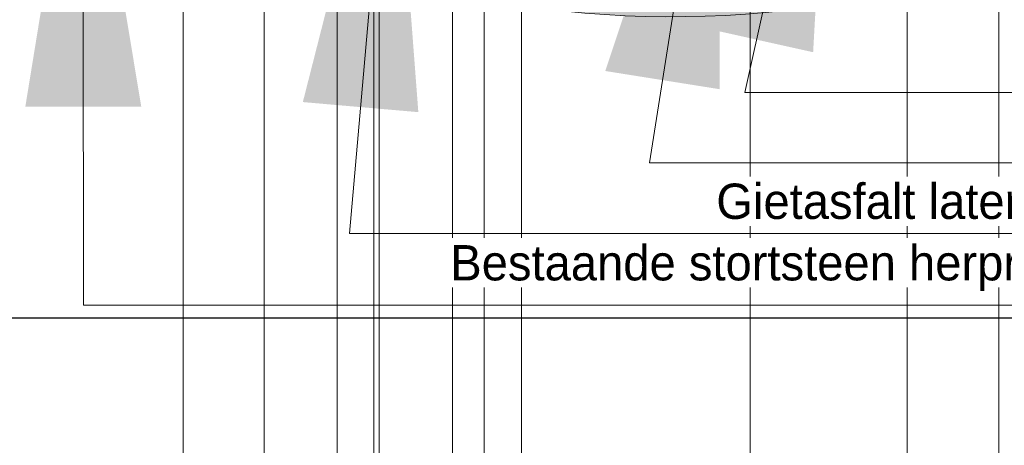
# Model space of a CAD drawing. Header units: metres. Extents: x -256 to 430, y -135 to 172.
# Tile 12 of 29: x 139.33 to 146.31, y 30.3 to 33.32. Entities that reach past the tile are written whole.
import ezdxf
from ezdxf.enums import TextEntityAlignment as Align

# ---------------------------------------------------------------- set-up
doc = ezdxf.new("R2010")
doc.units = ezdxf.units.M
doc.header["$LTSCALE"] = 0.1
doc.linetypes.add('CENTER', pattern=[50.79999999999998, 31.75, -6.349999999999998, 6.349999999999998, -6.349999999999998])
doc.linetypes.add('NAP', pattern=[20, 12.5, -2.5, 2.5, -2.5])
for name, color, linetype, lineweight in [('DP-BS-arcering_zand', 6, 'Continuous', 25), ('DP-BS-Matenbalk_verlenglijnen', 253, 'Continuous', 0), ('DP-BS-profiel', 2, 'Continuous', 25), ('DP-NAP-lijn', 6, 'NAP', 25), ('DP-NW-Maatvoering', 7, 'Continuous', 35), ('DP-NW-Matenbalk_verlenglijnen', 135, 'Continuous', 0), ('DP-Waterlijn_tekst', 7, 'Continuous', 35), ('maatvoering-leadr', 7, 'Continuous', 30)]:
    doc.layers.add(name, color=color, linetype=linetype, lineweight=lineweight)
doc.layers.add('DP-BS-arcrand', color=111, linetype='Continuous', plot=False)
doc.styles.add('StagCAD', font='StagCAD.ttf')
doc.dimstyles.new('GM-maatvoering', dxfattribs={"dimtxt": 2.5, "dimasz": 2.5, "dimexe": 1, "dimexo": 0, "dimgap": 1, "dimtad": 1, "dimrnd": 0.001, "dimzin": 1, "dimdsep": 46, "dimtxsty": 'StagCAD', "dimcen": 0.09, "dimclrd": 1, "dimclre": 1, "dimclrt": 7, "dimazin": 0, "dimtfac": 1, "dimtix": 1, "dimtmove": 0, "dimatfit": 3, "dimfxl": 1, "dimfxlon": 1, "dimtvp": 0.8299999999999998, "dimtolj": 1, "dimtzin": 0, "dimlwd": 15, "dimlwe": 15, "dimarcsym": 0})

# ---------------------------------------------------------------- blocks, each defined once
blk = doc.blocks.new('*U12')
at = {"layer": 'DP-NAP-lijn'}
blk.add_line((0, 0), (540.0038457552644, 0), dxfattribs=at)
at = {"layer": 'DP-NAP-lijn', "style": 'StagCAD'}
blk.add_attdef('NAPLIJN', (6.246522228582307, 0.9999999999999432), '', height=2.5, dxfattribs=at)
at = {"layer": 'DP-Waterlijn_tekst', "style": 'StagCAD'}
blk.add_attdef('WP', text='', height=2.5, dxfattribs=at).set_placement((11.17347716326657, 16.5), align=Align.BOTTOM_CENTER)
blk = doc.blocks.new('DWP2 bestaand')
at = {"layer": 'DP-BS-arcering_zand', "lineweight": 30}
h = blk.add_hatch(dxfattribs=at)
h.set_pattern_fill('CUNETZAND', color=251, pattern_type=2)
h.set_pattern_definition([(0, (-153.3321687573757, -1.204000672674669), (0.0625, 0.0625), [0, -0.125])])
h.paths.add_polyline_path([(-6.380664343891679, 2.766787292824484, -0.1771462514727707), (10.66821390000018, 3.880063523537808), (10.66821390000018, 4.855486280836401), (8.613963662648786, 5.881889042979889), (7.875406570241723, 5.993522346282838), (6.876594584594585, 6.030373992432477), (2.285292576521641, 5.932219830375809), (0.4004068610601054, 5.878914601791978), (0.1144196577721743, 5.845131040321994), (-1.275971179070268, 5.443770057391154), (-2.973719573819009, 4.926321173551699), (-4.585074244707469, 4.409812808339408), (-6.076387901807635, 4.017015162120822), (-6.964885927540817, 3.817163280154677), (-8.771999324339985, 3.621194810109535), (-10.41852014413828, 3.509456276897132), (-10.6940031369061, 3.503272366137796), (-11.49240410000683, 3.580000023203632), (-11.24475557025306, 3.332351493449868), (-11.37475776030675, 3.211406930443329), (-12.42404436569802, 3.350090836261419), (-12.58997193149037, 3.319686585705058), (-13.29159249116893, 3.086727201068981), (-14.33043356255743, 2.826590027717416), (-15.09728044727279, 2.68732663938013), (-15.90342373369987, 2.461783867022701), (-16.80192052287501, 2.241542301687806), (-21.33662163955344, 1.005830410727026), (-23.43556759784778, 0.4180468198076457), (-24.03427027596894, 0.2676842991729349), (-21.7556644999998, -2.010921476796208), (-20.3318529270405, -0.587109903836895, -0.2510359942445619), (-10.84761677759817, 2.279205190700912, 0.1547879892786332)])
at = {"layer": 'DP-BS-arcrand', "color": 251, "lineweight": 0}
blk.add_lwpolyline([(-21.7556644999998, -2.010921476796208), (-20.33185292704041, -0.5871099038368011, -0.2510359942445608), (-10.84761677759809, 2.279205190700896, 0.1547879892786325), (-6.380664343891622, 2.766787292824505, -0.17714625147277), (10.66821390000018, 3.880063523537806, -0.17714625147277)], format="xyb", dxfattribs=at)
at = {"layer": 'DP-BS-Matenbalk_verlenglijnen'}
for points in [[(-7.063379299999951, 4.410000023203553), (-7.063379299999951, -4.703999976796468)], [(-12.84555279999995, 4.210000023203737), (-12.84555279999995, -4.703999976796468)], [(-11.75243379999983, 4.194000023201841), (-11.75243379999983, -4.703999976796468)], [(-8.824676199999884, 4.219000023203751), (-8.824676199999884, -4.703999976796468)], [(-10.93561069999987, 4.098000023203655), (-10.93561069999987, -4.703999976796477)], [(-10.44557889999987, 4.109000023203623), (-10.44557889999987, -4.703999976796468)], [(-12.27170519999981, 3.683000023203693), (-12.27170519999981, -4.703999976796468)], [(-11.49240409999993, 3.580000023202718), (-11.49240409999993, -4.703999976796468)]]:
    blk.add_lwpolyline(points, dxfattribs=at)
blk = doc.blocks.new('*D54')
at = {"layer": 'Defpoints', "color": 0, "transparency": 16777216}
for p in [(141.8755509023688, 38.81859694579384), (141.8755509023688, 35.92838886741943), (124.2783575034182, 31.30609690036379)]:
    blk.add_point(p, dxfattribs=at)
at = {"layer": 'DP-NW-Maatvoering', "color": 1, "lineweight": 15, "transparency": 16777216}
for p, q in [((124.2783575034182, 38.71859694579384), (124.2783575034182, 38.91859694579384)), ((141.8755509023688, 38.71859694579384), (141.8755509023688, 38.91859694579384)), ((124.5283575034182, 38.81859694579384), (141.6255509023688, 38.81859694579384))]:
    blk.add_line(p, q, dxfattribs=at)
at = {"layer": 'DP-NW-Maatvoering', "color": 1, "transparency": 16777216}
for points in [[(124.5283575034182, 38.86026361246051), (124.5283575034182, 38.77693027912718), (124.2783575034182, 38.81859694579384)], [(141.6255509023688, 38.86026361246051), (141.6255509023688, 38.77693027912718), (141.8755509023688, 38.81859694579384)]]:
    blk.add_solid(points, dxfattribs=at)
at = {"layer": 'DP-NW-Maatvoering', "color": 7, "transparency": 16777216, "insert": (133.0769542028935, 39.08109694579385), "char_height": 0.25, "attachment_point": 5, "style": 'StagCAD'}
blk.add_mtext('\\A1;Breuksteen; 40-200kg; minimaal 600kg/m²', dxfattribs=at)

msp = doc.modelspace()

# ---------------------------------------------------------------- linework, layer by layer
at = {"layer": 'Defpoints', "linetype": 'CENTER', "ltscale": 3}
msp.add_lwpolyline([(5.50774254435e-05, 31.20400067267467), (307.9999980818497, 31.20400067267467)], dxfattribs=at)
at = {"layer": 'DP-NW-Matenbalk_verlenglijnen'}
for p, q in [((145.620144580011, 36.12000069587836), (145.620144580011, 24.10000069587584)), ((142.6201445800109, 36.00000069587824), (142.6201445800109, 31.20000069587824)), ((142.6201445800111, 36.00000069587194), (142.6201445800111, 24.10000069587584)), ((141.8755509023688, 35.9283888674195), (141.8755509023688, 24.10000069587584))]:
    msp.add_line(p, q, dxfattribs=at)

# ---------------------------------------------------------------- block references
at = {"layer": 'DP-BS-profiel'}
msp.add_blockref('DWP2 bestaand', (153.3321687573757, 31.20400067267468), dxfattribs=at)
at = {"layer": 'DP-NAP-lijn', "xscale": 0.1, "yscale": 0.1, "zscale": 0.1}
msp.add_blockref('*U12', (110.0000550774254, 31.20400067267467), dxfattribs=at)

# ---------------------------------------------------------------- dimensions: what is measured, and where the dimension line sits
at = {"layer": 'DP-NW-Maatvoering'}
dim = msp.add_linear_dim(base=(141.8755509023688, 38.81859694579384), p1=(124.2783575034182, 31.30609690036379), p2=(141.8755509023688, 35.92838886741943), text='Breuksteen; 40-200kg; minimaal 600kg/m²', dimstyle='GM-maatvoering', dxfattribs=at)
dim.commit()
dim.dimension.update_dxf_attribs({"geometry": '*D54', "text_midpoint": (133.0769542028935, 39.08109694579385)})

# ---------------------------------------------------------------- leaders
at = {"layer": 'maatvoering-leadr', "annotation_type": 0, "has_hookline": 1, "hookline_direction": 0}
for points, text_width in [([(145.0943110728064, 35.61564224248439), (144.4689636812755, 32.8016613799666), (146.9689636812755, 32.8016613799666)], 2.8625), ([(144.278221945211, 35.35732660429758), (143.7924110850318, 32.3016613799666), (146.2924110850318, 32.3016613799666)], 2.9125)]:
    msp.add_leader(points, dimstyle='GM-maatvoering', override={"dimscale": 0, "dimgap": 1, "dimtad": 1}, dxfattribs=dict(at, text_width=text_width))

# ---------------------------------------------------------------- next in the draw order: texts
at = {"layer": 'maatvoering-leadr', "color": 7, "char_height": 0.25, "attachment_point": 7, "style": 'StagCAD', "bg_fill": 3, "box_fill_scale": 1.2, "bg_fill_color": 256, "bg_fill_transparency": 0}
for s, insert in [('\\A1;Gietasfalt laten uitvloeien', (144.2666690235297, 31.90166137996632)), ('\\A1;Bestaande stortsteen herprofileren', (142.3804624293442, 31.39426346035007))]:
    msp.add_mtext(s, dxfattribs=dict(at, insert=insert))

# ---------------------------------------------------------------- next in the draw order: leaders
at = {"layer": 'maatvoering-leadr', "annotation_type": 0, "has_hookline": 1, "hookline_direction": 0}
for points, text_width in [([(139.7755266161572, 35.19992685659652), (139.7804624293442, 31.29426346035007), (142.2804624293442, 31.29426346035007)], 5.475), ([(141.9617332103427, 35.18770953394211), (141.6666690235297, 31.80166137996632), (144.1666690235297, 31.80166137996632)], 4)]:
    msp.add_leader(points, dimstyle='GM-maatvoering', override={"dimscale": 0, "dimgap": 1, "dimtad": 1}, dxfattribs=dict(at, text_width=text_width))

doc.saveas('drawing.dxf')
